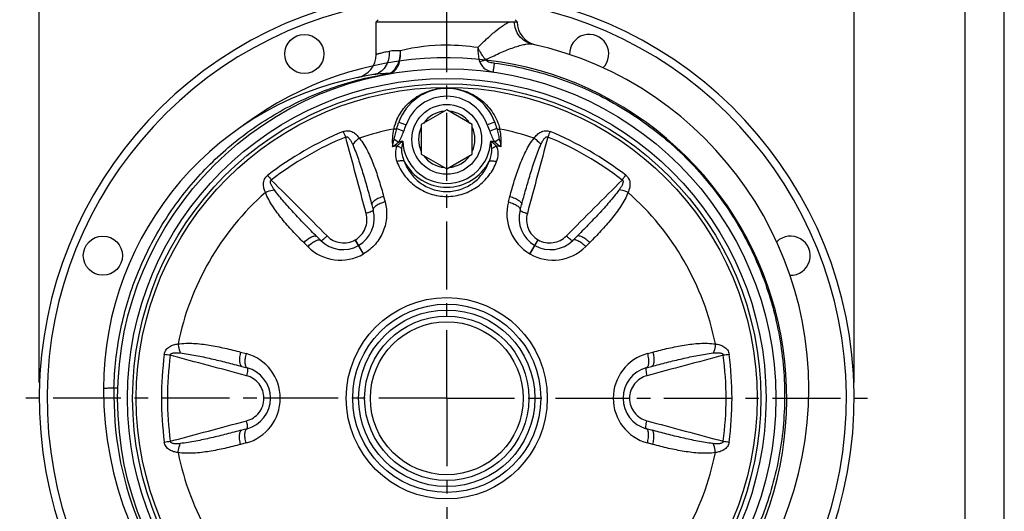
# Model space of a CAD drawing. Header units: millimetres. Extents: x 0 to 841, y 0 to 594.
# Tile 10 of 11: x 589 to 840, y 335 to 460. Entities that reach past the tile are written whole.
import ezdxf

# ---------------------------------------------------------------- set-up
doc = ezdxf.new("R2010")
doc.units = ezdxf.units.MM
doc.header["$LTSCALE"] = 46.2
doc.linetypes.add('CENTER', pattern=[0.6, 0.375, -0.075, 0.075, -0.075])
doc.layers.get('0').update_dxf_attribs({"linetype": 'CONTINUOUS'})
for name, color, linetype in [('ASSI', 7, 'CONTINUOUS'), ('GEOM', 7, 'CONTINUOUS'), ('QUOTE', 7, 'CONTINUOUS')]:
    doc.layers.add(name, color=color, linetype=linetype)
doc.styles.get("Standard").update_dxf_attribs({"font": 'txt', "width": 0.8})
doc.dimstyles.new('DIMSTYLE_3', dxfattribs={"dimtxt": 6, "dimasz": 5.8, "dimexe": 1, "dimexo": 2, "dimgap": 0.75, "dimtad": 1, "dimdec": 3, "dimtxsty": 'Standard', "dimblk": '_FILLED', "dimblk1": '_FILLED', "dimblk2": '_FILLED', "dimcen": 0.09, "dimadec": 3, "dimazin": 2, "dimtp": 0.5, "dimtm": 0.5, "dimtfac": 1, "dimtdec": 3, "dimtofl": 0, "dimtmove": 0, "dimatfit": 3, "dimldrblk": '_FILLED', "dimfxl": 0, "dimtolj": 1, "dimarcsym": 0})

# ---------------------------------------------------------------- blocks, each defined once
blk = doc.blocks.new('_FILLED')
at = {"color": 0, "linetype": 'ByBlock'}
blk.add_solid([(0, 0), (-1, 0.207), (-1, -0.207)], dxfattribs=at)
blk = doc.blocks.new('*D4')
at = {"layer": 'QUOTE', "color": 2, "linetype": 'Continuous'}
for p, q in [((593.68, 367.59), (593.68, 519.91)), ((593.68, 517.91), (697.68, 517.91)), ((801.68, 517.91), (697.68, 517.91)), ((801.68, 367.59), (801.68, 519.91))]:
    blk.add_line(p, q, dxfattribs=at)
at = {"layer": 'QUOTE', "color": 2, "linetype": 'Continuous', "xscale": 5.8, "yscale": 5.8, "zscale": 5.8, "rotation": 180}
blk.add_blockref('_FILLED', (593.68, 517.91), dxfattribs=at)
at = {"layer": 'QUOTE', "color": 2, "linetype": 'Continuous', "xscale": 5.8, "yscale": 5.8, "zscale": 5.8}
blk.add_blockref('_FILLED', (801.68, 517.91), dxfattribs=at)
at = {"layer": 'QUOTE', "color": 2, "linetype": 'Continuous', "insert": (697.68, 525.41), "char_height": 6, "width": 19.8, "attachment_point": 2, "line_spacing_factor": 0.9}
blk.add_mtext('208', dxfattribs=at)

msp = doc.modelspace()

# ---------------------------------------------------------------- linework, layer by layer
at = {"color": 7, "linetype": 'Continuous'}
for p, q in [((840, 0), (840, 594)), ((830, 10), (830, 584))]:
    msp.add_line(p, q, dxfattribs=at)
at = {"layer": 'ASSI', "color": 2, "linetype": 'CENTER'}
for q in [(697.6846, 491.8888), (588.6846, 363.5915), (697.6846, 252.1048), (806.6846, 363.5915)]:
    msp.add_line((697.6846, 363.5915), q, dxfattribs=at)
at = {"layer": 'ASSI', "color": 7, "linetype": 'Continuous'}
for p, q in [((679.6846, 451.2337), (679.6846, 459.5912)), ((715.6846, 459.5299), (715.6846, 459.5912))]:
    msp.add_line(p, q, dxfattribs=at)
for centre, radius in [((661.3297, 451.3601), 5), ((609.9161, 399.9464), 5), ((697.6846, 363.5915), 22.5)]:
    msp.add_circle(centre, radius, dxfattribs=at)
for centre, start, end in [((734.0396, 451.3601), 314.70001, 181.954447), ((785.4532, 399.9464), 268.093086, 135)]:
    msp.add_arc(centre, 5, start, end, dxfattribs=at)
at = {"layer": 'GEOM', "color": 7, "linetype": 'Continuous'}
for p, q in [((680.1849, 460.0912), (679.6846, 459.591)), ((715.1844, 460.0912), (715.6844, 459.5912)), ((679.6846, 459.5912), (713.8002, 459.591)), ((715.4834, 459.5915), (715.6821, 459.5911)), ((715.6821, 459.5911), (715.6846, 459.5912)), ((697.6846, 437.0971), (691.1846, 433.3443)), ((704.1846, 433.3443), (697.6846, 437.0971)), ((691.1846, 433.3443), (691.1846, 425.8387)), ((704.1846, 425.8387), (704.1846, 433.3443)), ((691.1846, 425.8387), (697.6846, 422.086)), ((697.6846, 422.086), (704.1846, 425.8387)), ((678.5693, 412.9311), (678.933, 411.5737)), ((716.4364, 411.5739), (716.8, 412.9311)), ((665.5066, 403.8221), (664.513, 404.8157)), ((730.8563, 404.8157), (729.8627, 403.8221)), ((645.3976, 371.7069), (646.7548, 371.3432)), ((748.6145, 371.3432), (749.9717, 371.7069)), ((610.0846, 365.9904), (610.0846, 365.991)), ((646.7548, 355.8398), (645.3976, 355.4761)), ((749.9717, 355.4761), (748.6145, 355.8398))]:
    msp.add_line(p, q, dxfattribs=at)
at = {"layer": 'GEOM', "color": 9, "linetype": 'Continuous'}
for p, q in [((715.544, 459.5731), (715.4834, 459.5915)), ((715.6846, 459.5299), (715.544, 459.5731)), ((684.9232, 432.3392), (686.7084, 431.6483)), ((685.4421, 433.9643), (687.3257, 433.2916)), ((709.9272, 433.9642), (708.0436, 433.2915)), ((710.4461, 432.3391), (708.6608, 431.6483)), ((684.2713, 429.659), (685.4308, 428.9134)), ((711.098, 429.659), (709.9385, 428.9134)), ((681.5741, 415.0374), (681.9465, 413.6473)), ((713.4227, 413.6473), (713.7952, 415.0374)), ((662.2041, 402.249), (661.1865, 403.2666)), ((674.3416, 403.9843), (674.375, 404.0036)), ((676.4254, 400.3824), (674.3416, 403.9843)), ((676.4524, 400.398), (674.375, 404.0036)), ((718.9169, 400.398), (720.9943, 404.0036)), ((718.9439, 400.3824), (721.0277, 403.9843)), ((720.9943, 404.0036), (721.0277, 403.9843)), ((734.1828, 403.2666), (733.1652, 402.249)), ((645.0759, 375.3623), (646.466, 374.9898)), ((748.9033, 374.9898), (750.2933, 375.3623)), ((651.0319, 363.5722), (651.0319, 363.6108)), ((655.1932, 363.6071), (651.0319, 363.6108)), ((655.1932, 363.5759), (651.0319, 363.5722)), ((740.1761, 363.6071), (744.3373, 363.6108)), ((740.1761, 363.5759), (744.3373, 363.5722)), ((744.3373, 363.6108), (744.3373, 363.5722)), ((646.466, 352.1932), (645.0759, 351.8207)), ((750.2933, 351.8207), (748.9033, 352.1932))]:
    msp.add_line(p, q, dxfattribs=at)
at = {"layer": 'GEOM', "color": 7, "linetype": 'Continuous'}
for centre, radius in [((697.6846, 363.5915), 84), ((697.6846, 429.5915), 8.9), ((697.6846, 363.5915), 24), ((697.6846, 363.5915), 20.9498), ((697.6846, 363.5915), 19.5)]:
    msp.add_circle(centre, radius, dxfattribs=at)
at = {"layer": 'GEOM', "color": 9, "linetype": 'Continuous'}
for radius in [81.5, 80.1715, 79.252, 25.6579]:
    msp.add_circle((697.6846, 363.5915), radius, dxfattribs=at)
at = {"layer": 'GEOM', "color": 7, "linetype": 'Continuous'}
for centre, radius, start, end in [((697.6846, 363.5915), 104, 99.689195, 80.310805), ((721.6846, 459.53), 6, 180.000209, 256.99758), ((700.0846, 365.9915), 90, 180.000319, 77.582192), ((697.6846, 363.5915), 86.8, 205.865639, 126.7013), ((673.6847, 451.2338), 6, 281.536232, 359.999687), ((691.0846, 365.9915), 81, 98.586059, 180.000794), ((697.6846, 429.5915), 13, 19.654692, 160.345268), ((671.2056, 409.5029), 8, 299.955329, 15.001372), ((724.1637, 409.5029), 8, 164.997298, 240.044818), ((671.1637, 409.4787), 8, 224.997312, 300.044585), ((686.6846, 382.6441), 23, 119.95522, 120.04481), ((708.6846, 382.6441), 23, 59.95519, 60.044729), ((724.2056, 409.4787), 8, 239.955417, 315.002665), ((644.6846, 363.6157), 8, 359.955308, 75.002899), ((750.6846, 363.6157), 8, 104.997082, 180.044693), ((644.6846, 363.5673), 8, 284.997082, 0.044693), ((675.6846, 363.5915), 23, 179.955228, 180.044772), ((719.6846, 363.5915), 23, 359.955228, 0.044772), ((750.6846, 363.5673), 8, 179.955308, 255.002899)]:
    msp.add_arc(centre, radius, start, end, dxfattribs=at)
at = {"layer": 'GEOM', "color": 9, "linetype": 'Continuous'}
for centre, radius, start, end in [((697.6846, 363.5915), 102, 99.8799, 80.1201), ((697.7345, 402.2383), 51.3533, 90.055646, 103.374026), ((697.679, 402.763), 50.8285, 81.039926, 89.993652), ((686.1032, 352.5854), 93.8427, 92.207569, 92.491436), ((695.8907, 364.0681), 83.3042, 99.093845, 99.54685), ((690.8045, 231.8336), 214.686, 92.092263, 92.219977), ((682.9536, 448.7038), 2.3275, 270.306767, 279.992923), ((697.6872, 428.491), 14.1889, 90.010477, 92.052907), ((697.6765, 428.3497), 14.3303, 87.693334, 89.967387), ((697.6846, 429.5915), 11, 19.655582, 160.344022), ((697.6846, 429.5915), 7.2, 94.525631, 145.474369), ((697.6846, 429.5915), 7.2, 34.525631, 85.474369), ((697.0146, 429.092), 13.2693, 155.279018, 166.339314), ((697.6846, 429.5915), 7.2, 154.525631, 205.474369), ((697.6846, 429.5915), 7.2, 334.525631, 25.474369), ((704.4291, 351.9098), 86.303, 112.576286, 127.423714), ((703.0003, 354.3845), 81.9339, 112.314698, 127.685305), ((525.7801, 369.7241), 158.1249, 22.479095, 23.035764), ((697.6846, 363.5915), 69.9628, 101.179135, 108.590242), ((697.6813, 429.1545), 13.904, 167.238274, 185.990795), ((697.6846, 363.5915), 69.9628, 71.409758, 78.821327), ((697.7093, 429.1589), 13.8822, 353.982166, 12.767906), ((870.4413, 369.3668), 159.0489, 156.965908, 157.519363), ((692.3698, 354.386), 81.9322, 52.314542, 67.685456), ((690.9408, 351.9108), 86.3018, 52.576188, 67.423812), ((697.6846, 363.5915), 65.5869, 101.124295, 102.174303), ((697.6846, 363.5915), 66.4613, 99.720836, 100.624792), ((702.7624, 425.6335), 16.6639, 167.998133, 174.312954), ((697.6846, 429.5915), 11.2327, 182.515004, 357.484996), ((692.6733, 425.6438), 16.5968, 5.674266, 12.014647), ((697.6846, 363.5915), 66.4613, 79.375246, 80.279164), ((697.6846, 363.5915), 65.5869, 77.826573, 78.875795), ((697.6846, 429.5915), 7.2, 214.525631, 265.474369), ((697.6846, 429.5915), 7.2, 274.525631, 325.474369), ((697.6846, 429.5915), 12.1986, 207.319584, 332.680441), ((779.0612, 516.0907), 159.0487, 216.965907, 217.519362), ((617.0429, 515.5318), 158.1254, 322.479096, 323.035763), ((697.6846, 363.5915), 69.9628, 131.409539, 168.590472), ((697.6846, 363.5915), 69.9628, 11.409519, 48.590453), ((724.8007, 410.6006), 11.7789, 165.009082, 240.103906), ((670.5311, 410.5777), 11.7774, 225.005432, 300.088457), ((724.8377, 410.5787), 11.7785, 239.894447, 314.992528), ((711.1731, 363.5915), 86.3026, 172.576257, 187.423743), ((606.4739, 218.1983), 157.7074, 82.478327, 83.036479), ((708.3154, 363.5915), 81.9333, 172.314647, 187.685354), ((643.416, 363.6132), 11.7785, 359.894471, 74.992505), ((751.9537, 363.6129), 11.7789, 105.009065, 180.103957), ((789.0645, 216.868), 159.0484, 96.965907, 97.519363), ((687.0539, 363.5915), 81.9333, 352.314647, 7.685354), ((684.1961, 363.5915), 86.3026, 352.576257, 7.423743), ((698.308, 364.2149), 85.5763, 178.674793, 269.544892), ((643.416, 363.5698), 11.7785, 285.007489, 0.105522), ((751.9537, 363.5701), 11.7789, 179.896042, 254.990935), ((606.3048, 510.315), 159.0484, 276.965907, 277.519363), ((788.8953, 508.9847), 157.7074, 262.478327, 263.036479), ((697.6846, 363.5915), 69.9628, 191.409518, 228.590452), ((697.6846, 363.5915), 69.9628, 311.409539, 348.590471)]:
    msp.add_arc(centre, radius, start, end, dxfattribs=at)
for points, knots in [([(705.5954, 452.9712), (706.3302, 453.7234), (707.7782, 455.1418), (709.9297, 457.0497), (711.6554, 458.3893), (712.9305, 459.1912), (713.5208, 459.4834), (713.8002, 459.591)], [0, 0, 0, 0, 0.29779015, 0.5737236, 0.81416786, 0.91524045, 1, 1, 1, 1]), ([(719.4411, 453.8854), (718.8172, 454.0225), (717.6022, 454.523), (716.1438, 455.8522), (715.1951, 457.6065), (714.9723, 458.93), (714.9673, 459.5916)], [0, 0, 0, 0, 0.24587675, 0.49390764, 0.74535582, 1, 1, 1, 1]), ([(705.5954, 452.9712), (705.594, 452.6585), (705.628, 451.4691), (705.8168, 450.2769), (706.0842, 449.4409)], [0, 0, 0, 0, 0.26270821, 1, 1, 1, 1]), ([(705.5954, 452.9713), (705.73, 452.6919), (706.3049, 451.6012), (707.0091, 450.5777), (707.6045, 449.873)], [0, 0, 0, 0, 0.25160991, 1, 1, 1, 1]), ([(707.6045, 449.873), (708.7543, 450.4522), (710.993, 451.5147), (713.778, 452.6689), (715.8612, 453.3807), (717.2262, 453.7548), (718.4024, 453.9572), (719.1311, 453.9536), (719.4386, 453.8859)], [0, 0, 0, 0, 0.30616269, 0.58907336, 0.71624706, 0.82955334, 0.92511122, 1, 1, 1, 1]), ([(682.9933, 452.0165), (683.029, 451.3079), (682.8982, 449.9078), (682.0896, 448.0322), (680.7489, 446.6375), (679.5759, 446.1719), (678.9919, 446.0837)], [0, 0, 0, 0, 0.27321472, 0.53205579, 0.77254751, 1, 1, 1, 1]), ([(682.9932, 452.0165), (682.7417, 451.9659), (682.2685, 451.8669), (681.6065, 451.7183), (681.0385, 451.5834), (680.5685, 451.4665), (680.2395, 451.3818), (680.0278, 451.3257), (679.9074, 451.2945), (679.8151, 451.2679), (679.7455, 451.2534), (679.71, 451.2361), (679.6871, 451.2377), (679.6846, 451.2337)], [0, 0, 0, 0, 0.22635311, 0.42643996, 0.59859278, 0.74137747, 0.8537449, 0.89820163, 0.93469634, 0.96317418, 0.98358454, 0.99587674, 1, 1, 1, 1]), ([(685.8561, 452.1989), (685.3468, 452.1971), (684.3899, 452.1953), (683.4325, 452.1049), (682.9932, 452.0165)], [0, 0, 0, 0, 0.53200169, 1, 1, 1, 1]), ([(683.3575, 446.4116), (683.7857, 446.5774), (684.6134, 447.1823), (685.4424, 448.5636), (685.891, 450.2968), (685.912, 451.5539), (685.8561, 452.1989)], [0, 0, 0, 0, 0.2058981, 0.44170283, 0.70973929, 1, 1, 1, 1]), ([(683.5101, 446.6518), (683.8843, 446.8899), (684.7771, 447.7543), (685.6654, 449.6871), (685.8694, 451.3353), (685.8561, 452.1989)], [0, 0, 0, 0, 0.21332373, 0.58459467, 1, 1, 1, 1]), ([(706.0842, 449.4409), (706.2049, 449.4597), (706.7232, 449.5593), (707.2279, 449.7231), (707.6045, 449.873)], [0, 0, 0, 0, 0.23163322, 1, 1, 1, 1]), ([(707.6045, 449.873), (707.6629, 449.7925), (707.8216, 449.6597), (708.1812, 449.4629), (708.6734, 449.2873), (709.2821, 449.1377), (709.6955, 449.0682), (709.9032, 449.0399)], [0, 0, 0, 0, 0.12003076, 0.24386494, 0.49471714, 0.74713403, 1, 1, 1, 1]), ([(709.9032, 449.0399), (715.2192, 448.3148), (723.1194, 446.4676), (733.1353, 442.5699), (742.7439, 437.7487), (753.8392, 430.0548), (765.1779, 418.5), (774.1547, 405.025), (780.4491, 390.1079), (783.8391, 374.2759), (784.2049, 358.0893), (781.5342, 342.1203), (775.9214, 326.9336), (767.565, 313.0659), (756.7607, 301.0072), (743.8908, 291.1837), (729.408, 283.9434), (713.8319, 279.5408), (703.0674, 278.6027), (697.7023, 278.6407)], [0, 0, 0, 0, 0.06249707, 0.09377786, 0.12505995, 0.18755589, 0.25005162, 0.31254732, 0.37504292, 0.43753852, 0.50003402, 0.56252953, 0.6250252, 0.68752095, 0.75001688, 0.81251294, 0.87500918, 0.93750285, 1, 1, 1, 1]), ([(706.0842, 449.4409), (706.2026, 449.0707), (706.5537, 448.3705), (707.6548, 447.2704), (708.7935, 446.8572), (709.5541, 446.7487)], [0, 0, 0, 0, 0.25309775, 0.49966119, 1, 1, 1, 1]), ([(709.5543, 446.7485), (709.5577, 446.748), (709.5564, 446.7699), (709.5662, 446.7913), (709.5725, 446.8454), (709.585, 446.9122), (709.5987, 447.001), (709.6231, 447.1549), (709.6593, 447.3917), (709.7095, 447.7244), (709.768, 448.1176), (709.8336, 448.5628), (709.8793, 448.8761), (709.9032, 449.0399)], [0, 0, 0, 0, 0.00442851, 0.01749688, 0.03915149, 0.06931149, 0.10786319, 0.15457294, 0.27141141, 0.41756409, 0.59016172, 0.78585737, 1, 1, 1, 1]), ([(612.7545, 366.1941), (612.865, 370.9718), (613.9147, 380.5284), (617.9282, 394.3617), (624.2594, 407.3018), (632.7193, 418.9577), (643.0539, 428.9854), (654.9568, 437.0881), (668.0672, 443.0256), (677.3668, 445.4269), (682.0744, 446.2186)], [0, 0, 0, 0, 0.12506288, 0.25011511, 0.37514963, 0.50015745, 0.625146, 0.75011945, 0.87507791, 1, 1, 1, 1]), ([(682.0238, 446.3394), (681.759, 446.3278), (680.746, 446.278), (679.7328, 446.1956), (678.9918, 446.0837)], [0, 0, 0, 0, 0.26128899, 1, 1, 1, 1]), ([(682.7243, 446.3253), (682.7457, 446.3287), (682.827, 446.3426), (682.9089, 446.3568), (682.9666, 446.3765)], [0, 0, 0, 0, 0.26186769, 1, 1, 1, 1]), ([(682.7797, 446.2586), (682.7703, 446.2569), (682.7446, 446.2828), (682.7331, 446.3072), (682.7243, 446.3253)], [0, 0, 0, 0, 0.32110924, 1, 1, 1, 1]), ([(682.7797, 446.2586), (682.8333, 446.2682), (683.0288, 446.3069), (683.2224, 446.3592), (683.3575, 446.4116)], [0, 0, 0, 0, 0.27311143, 1, 1, 1, 1]), ([(682.9664, 446.3765), (683.1079, 446.4305), (683.2923, 446.5188), (683.4664, 446.6239), (683.5101, 446.6518)], [0, 0, 0, 0, 0.74482369, 1, 1, 1, 1]), ([(684.9613, 434.6412), (685.4805, 435.7701), (686.8291, 437.8711), (689.6307, 440.3777), (693.13, 442.1324), (695.785, 442.621), (697.1789, 442.6708)], [0, 0, 0, 0, 0.2430265, 0.48104726, 0.7271819, 1, 1, 1, 1]), ([(698.2532, 442.6683), (699.8512, 442.6041), (702.8918, 441.9625), (706.7863, 439.6658), (709.725, 436.3871), (710.8986, 433.6666), (711.2483, 432.2269)], [0, 0, 0, 0, 0.26944511, 0.51174011, 0.75039142, 1, 1, 1, 1]), ([(684.9232, 432.3391), (684.834, 432.2664), (684.5521, 432.1936), (684.2788, 432.2048), (684.121, 432.2269)], [0, 0, 0, 0, 0.41930111, 1, 1, 1, 1]), ([(684.2713, 429.659), (684.3818, 430.1056), (684.5747, 431.0047), (684.7993, 431.8967), (684.9232, 432.3391)], [0, 0, 0, 0, 0.50031581, 1, 1, 1, 1]), ([(710.4461, 432.3391), (710.5699, 431.8967), (710.7945, 431.0047), (710.9876, 430.1056), (711.098, 429.659)], [0, 0, 0, 0, 0.49968314, 1, 1, 1, 1]), ([(710.4461, 432.3391), (710.5353, 432.2664), (710.8172, 432.1936), (711.0904, 432.2048), (711.2483, 432.2269)], [0, 0, 0, 0, 0.41930117, 1, 1, 1, 1]), ([(671.2962, 431.5993), (671.6877, 431.7615), (672.5379, 431.8949), (673.7125, 431.5106), (674.651, 430.7995), (675.1521, 430.2127), (675.3807, 429.9037)], [0, 0, 0, 0, 0.26682561, 0.51679543, 0.75795245, 1, 1, 1, 1]), ([(671.8905, 430.1826), (671.9418, 430.2179), (672.0622, 430.2659), (672.2496, 430.2407), (672.4128, 430.1599), (672.6025, 430.0161), (672.8048, 429.7986), (673.0135, 429.512), (673.2003, 429.2101), (673.4287, 428.7937), (673.5817, 428.4713), (673.6786, 428.2539)], [0, 0, 0, 0, 0.06526965, 0.12939048, 0.19225795, 0.25454933, 0.37827511, 0.50203046, 0.626023, 0.75034194, 1, 1, 1, 1]), ([(675.3805, 429.9039), (675.2141, 429.7866), (674.5857, 429.3048), (674.0239, 428.7303), (673.6786, 428.2539)], [0, 0, 0, 0, 0.25704962, 1, 1, 1, 1]), ([(675.3807, 429.9037), (675.8022, 429.3913), (676.5599, 428.2941), (677.8501, 425.9555), (679.1677, 422.8533), (680.471, 418.9937), (681.2183, 416.365), (681.5741, 415.0374)], [0, 0, 0, 0, 0.12285469, 0.24598951, 0.49415967, 0.74550293, 1, 1, 1, 1]), ([(685.4307, 428.9134), (685.703, 429.3369), (686.1509, 430.2445), (686.5267, 431.1784), (686.7084, 431.6483)], [0, 0, 0, 0, 0.49981736, 1, 1, 1, 1]), ([(708.6608, 431.6483), (708.8426, 431.1784), (709.2183, 430.2445), (709.6662, 429.3369), (709.9385, 428.9134)], [0, 0, 0, 0, 0.50019233, 1, 1, 1, 1]), ([(713.7952, 415.0374), (714.1509, 416.365), (714.8982, 418.9937), (716.2016, 422.8532), (717.5189, 425.9555), (718.8095, 428.2939), (719.5668, 429.3914), (719.9886, 429.9037)], [0, 0, 0, 0, 0.25449294, 0.50583283, 0.75400322, 0.87713749, 1, 1, 1, 1]), ([(719.9886, 429.9037), (720.2171, 430.2127), (720.7182, 430.7994), (721.6568, 431.5105), (722.8313, 431.8949), (723.6816, 431.7617), (724.073, 431.5993)], [0, 0, 0, 0, 0.24204221, 0.4831939, 0.73315742, 1, 1, 1, 1]), ([(719.9887, 429.9038), (720.1551, 429.7866), (720.7836, 429.3048), (721.3453, 428.7303), (721.6906, 428.2539)], [0, 0, 0, 0, 0.25704772, 1, 1, 1, 1]), ([(721.6906, 428.2539), (721.7876, 428.4713), (721.9405, 428.7937), (722.1689, 429.2101), (722.3558, 429.512), (722.5644, 429.7986), (722.7667, 430.016), (722.9564, 430.16), (723.1196, 430.2407), (723.307, 430.2658), (723.4275, 430.218), (723.4787, 430.1826)], [0, 0, 0, 0, 0.24965003, 0.37396482, 0.49795361, 0.62170219, 0.74542596, 0.80771331, 0.87058687, 0.93471264, 1, 1, 1, 1]), ([(673.6786, 428.2539), (674.222, 427.035), (675.1522, 424.5236), (676.3816, 420.6991), (677.5098, 416.8288), (678.2204, 414.2329), (678.5693, 412.9311)], [0, 0, 0, 0, 0.2487329, 0.49837024, 0.74881188, 1, 1, 1, 1]), ([(683.8533, 427.7033), (683.882, 427.8645), (684.0052, 428.5197), (684.1506, 429.1707), (684.2713, 429.659)], [0, 0, 0, 0, 0.24553076, 1, 1, 1, 1]), ([(683.8533, 427.7033), (683.9849, 427.8015), (684.5147, 428.1996), (685.0405, 428.6032), (685.4307, 428.9134)], [0, 0, 0, 0, 0.24784124, 1, 1, 1, 1]), ([(685.0305, 427.9459), (684.6982, 427.3424), (684.4297, 425.9204), (684.7208, 424.5534), (684.9606, 423.9107)], [0, 0, 0, 0, 0.50105569, 1, 1, 1, 1]), ([(686.4628, 429.0986), (686.3383, 429.0072), (685.8481, 428.639), (685.373, 428.2505), (685.0303, 427.9459)], [0, 0, 0, 0, 0.25201247, 1, 1, 1, 1]), ([(686.1805, 427.2848), (686.0943, 427.3498), (685.7317, 427.6042), (685.3387, 427.8153), (685.0305, 427.9461)], [0, 0, 0, 0, 0.2439937, 1, 1, 1, 1]), ([(686.1805, 427.2848), (686.1251, 426.7238), (686.2434, 425.5795), (686.6111, 424.506), (686.8467, 423.9927)], [0, 0, 0, 0, 0.49953115, 1, 1, 1, 1]), ([(708.5225, 423.9927), (708.7582, 424.506), (709.126, 425.5796), (709.244, 426.7238), (709.1887, 427.2848)], [0, 0, 0, 0, 0.50046739, 1, 1, 1, 1]), ([(710.3387, 427.9461), (710.2257, 428.0466), (709.7618, 428.4473), (709.2784, 428.8252), (708.9065, 429.0986)], [0, 0, 0, 0, 0.24682435, 1, 1, 1, 1]), ([(709.1888, 427.2848), (709.275, 427.3498), (709.6376, 427.6042), (710.0306, 427.8153), (710.3387, 427.9461)], [0, 0, 0, 0, 0.24399387, 1, 1, 1, 1]), ([(709.9385, 428.9134), (710.069, 428.8097), (710.5902, 428.4002), (711.1183, 427.9998), (711.516, 427.7033)], [0, 0, 0, 0, 0.25156585, 1, 1, 1, 1]), ([(710.4087, 423.9107), (710.6485, 424.5534), (710.9398, 425.9206), (710.6705, 427.3423), (710.3387, 427.9461)], [0, 0, 0, 0, 0.4989395, 1, 1, 1, 1]), ([(711.098, 429.659), (711.1385, 429.4949), (711.2934, 428.8483), (711.4279, 428.1968), (711.5151, 427.7087)], [0, 0, 0, 0, 0.254195, 1, 1, 1, 1]), ([(716.8, 412.9311), (717.1488, 414.2329), (717.8594, 416.8288), (718.9877, 420.6991), (720.2171, 424.5236), (721.1472, 427.035), (721.6906, 428.2539)], [0, 0, 0, 0, 0.25118745, 0.50162851, 0.75126583, 1, 1, 1, 1]), ([(686.8467, 423.9931), (686.7515, 424.0562), (686.4904, 424.1368), (685.8452, 424.1575), (685.3189, 424.0343), (684.9606, 423.9107)], [0, 0, 0, 0, 0.17747323, 0.41122566, 1, 1, 1, 1]), ([(684.9606, 423.9107), (685.4206, 422.6778), (686.724, 420.2986), (689.6694, 417.4178), (693.4364, 415.4991), (696.2666, 415.0501), (697.6846, 415.0499)], [0, 0, 0, 0, 0.24017986, 0.48710886, 0.74118061, 1, 1, 1, 1]), ([(686.8466, 423.9929), (687.2174, 422.9395), (688.2911, 420.8922), (690.7729, 418.3862), (694.0038, 416.6947), (696.4539, 416.2957), (697.6846, 416.2956)], [0, 0, 0, 0, 0.23731149, 0.48324895, 0.73846883, 1, 1, 1, 1]), ([(697.6846, 416.2956), (698.9154, 416.2958), (701.3654, 416.6947), (704.5963, 418.3862), (707.0782, 420.8922), (708.1519, 422.9395), (708.5226, 423.9929)], [0, 0, 0, 0, 0.2615311, 0.51675083, 0.7626885, 1, 1, 1, 1]), ([(697.6846, 415.0499), (699.1027, 415.0501), (701.9328, 415.4991), (705.6999, 417.4178), (708.6453, 420.2986), (709.9487, 422.6778), (710.4087, 423.9107)], [0, 0, 0, 0, 0.25881963, 0.51289121, 0.75982022, 1, 1, 1, 1]), ([(708.5227, 423.993), (708.6179, 424.0562), (708.879, 424.1367), (709.5241, 424.1575), (710.0504, 424.0343), (710.4087, 423.9107)], [0, 0, 0, 0, 0.17747164, 0.41122225, 1, 1, 1, 1]), ([(651.4083, 416.0641), (651.255, 416.4165), (650.9975, 417.1437), (650.8511, 418.3119), (651.1056, 419.521), (651.6461, 420.1907), (651.9824, 420.4484)], [0, 0, 0, 0, 0.24203806, 0.48318999, 0.73315645, 1, 1, 1, 1]), ([(743.3869, 420.4484), (743.7231, 420.1906), (744.2637, 419.5211), (744.5182, 418.3119), (744.3717, 417.1437), (744.1143, 416.4165), (743.9609, 416.064)], [0, 0, 0, 0, 0.26682651, 0.51679919, 0.75795645, 1, 1, 1, 1]), ([(653.6884, 416.7125), (653.5486, 416.9051), (653.3458, 417.1988), (653.0994, 417.6048), (652.9314, 417.9176), (652.7875, 418.2415), (652.7004, 418.5255), (652.6705, 418.7617), (652.6823, 418.9434), (652.7542, 419.1183), (652.8559, 419.1987), (652.9121, 419.2254)], [0, 0, 0, 0, 0.24965004, 0.37396484, 0.49795363, 0.62170221, 0.74542599, 0.80771333, 0.87058689, 0.93471266, 1, 1, 1, 1]), ([(742.4571, 419.2254), (742.5133, 419.1987), (742.6151, 419.1184), (742.687, 418.9435), (742.6987, 418.7618), (742.669, 418.5255), (742.5818, 418.2416), (742.4379, 417.9176), (742.2699, 417.6048), (742.0235, 417.1989), (741.8207, 416.9051), (741.6809, 416.7125)], [0, 0, 0, 0, 0.06526963, 0.12939043, 0.19225789, 0.25454929, 0.37827507, 0.50203043, 0.62602297, 0.75034192, 1, 1, 1, 1]), ([(661.1865, 403.2666), (660.2145, 404.2386), (658.3115, 406.2003), (655.6205, 409.259), (653.5928, 411.9513), (652.2124, 414.238), (651.6415, 415.4429), (651.4083, 416.0641)], [0, 0, 0, 0, 0.25450441, 0.50585259, 0.75402333, 0.87715698, 1, 1, 1, 1]), ([(651.4085, 416.0636), (651.5933, 416.1491), (652.3247, 416.4525), (653.1031, 416.6517), (653.6884, 416.7125)], [0, 0, 0, 0, 0.25704772, 1, 1, 1, 1]), ([(664.513, 404.8157), (663.56, 405.7687), (661.6672, 407.682), (658.8795, 410.5943), (656.182, 413.5712), (654.4723, 415.6325), (653.6884, 416.7125)], [0, 0, 0, 0, 0.25118926, 0.50163174, 0.75126933, 1, 1, 1, 1]), ([(681.5741, 415.0374), (681.1474, 414.9206), (680.3647, 414.6492), (679.4883, 414.1915), (678.9616, 413.7781), (678.7015, 413.4901), (678.5546, 413.2068), (678.5475, 413.0121), (678.5693, 412.9311)], [0, 0, 0, 0, 0.34154607, 0.63761089, 0.75802712, 0.85681579, 0.9352696, 1, 1, 1, 1]), ([(713.7952, 415.0374), (714.2219, 414.9206), (715.0045, 414.6492), (715.8809, 414.1915), (716.4077, 413.7781), (716.6677, 413.4901), (716.8147, 413.2068), (716.8217, 413.0121), (716.8, 412.9311)], [0, 0, 0, 0, 0.34154607, 0.63761089, 0.75802712, 0.85681579, 0.9352696, 1, 1, 1, 1]), ([(741.6809, 416.7125), (740.8969, 415.6325), (739.1872, 413.5712), (736.4898, 410.5943), (733.7021, 407.682), (731.8093, 405.7687), (730.8563, 404.8157)], [0, 0, 0, 0, 0.24873067, 0.49836826, 0.74881074, 1, 1, 1, 1]), ([(743.961, 416.064), (743.7277, 415.4429), (743.1569, 414.2379), (741.7765, 411.9513), (739.7488, 409.259), (737.0578, 406.2003), (735.1548, 404.2386), (734.1828, 403.2666)], [0, 0, 0, 0, 0.12284301, 0.24597665, 0.4941474, 0.74549558, 1, 1, 1, 1]), ([(743.9608, 416.0636), (743.776, 416.1491), (743.0445, 416.4525), (742.2662, 416.6517), (741.6809, 416.7125)], [0, 0, 0, 0, 0.25704837, 1, 1, 1, 1]), ([(681.9465, 413.6473), (682.2687, 412.4448), (682.5327, 409.8939), (681.6882, 406.1114), (679.6353, 402.7377), (677.5742, 401.0433), (676.4357, 400.3871)], [0, 0, 0, 0, 0.24295105, 0.49063732, 0.74355331, 1, 1, 1, 1]), ([(681.9465, 413.6473), (681.5199, 413.5306), (680.7375, 413.261), (679.8598, 412.8093), (679.3309, 412.4025), (679.0696, 412.1204), (678.9206, 411.8437), (678.9119, 411.6525), (678.933, 411.5735)], [0, 0, 0, 0, 0.34309932, 0.64011187, 0.76056937, 0.85899265, 0.93658146, 1, 1, 1, 1]), ([(713.4227, 413.6473), (713.8494, 413.5306), (714.6318, 413.261), (715.5094, 412.8093), (716.0384, 412.4025), (716.2997, 412.1204), (716.4487, 411.8437), (716.4574, 411.6525), (716.4363, 411.5735)], [0, 0, 0, 0, 0.34309931, 0.64011186, 0.76056936, 0.85899265, 0.93658146, 1, 1, 1, 1]), ([(674.375, 404.0036), (674.9397, 404.3292), (675.9646, 405.1773), (676.9893, 406.873), (677.4164, 408.7975), (677.2801, 410.1056), (677.1132, 410.7271)], [0, 0, 0, 0, 0.25166445, 0.5022655, 0.75154709, 1, 1, 1, 1]), ([(678.933, 411.5735), (678.9397, 411.5487), (678.9089, 411.4768), (678.7441, 411.3398), (678.3789, 411.1506), (677.8061, 410.9298), (677.3574, 410.7931), (677.1132, 410.7271)], [0, 0, 0, 0, 0.03751339, 0.10055658, 0.31589972, 0.63034632, 1, 1, 1, 1]), ([(716.4364, 411.5735), (716.4297, 411.5487), (716.4605, 411.4767), (716.6253, 411.3398), (716.9904, 411.1506), (717.5632, 410.9298), (718.0119, 410.7931), (718.2561, 410.7271)], [0, 0, 0, 0, 0.03751381, 0.10055653, 0.31589735, 0.63034289, 1, 1, 1, 1]), ([(718.2561, 410.7271), (718.0892, 410.1056), (717.9529, 408.7975), (718.38, 406.873), (719.4047, 405.1773), (720.4296, 404.3292), (720.9943, 404.0036)], [0, 0, 0, 0, 0.24844968, 0.49773149, 0.7483359, 1, 1, 1, 1]), ([(661.1865, 403.2666), (661.501, 403.5777), (662.1273, 404.1198), (662.9619, 404.65), (663.5833, 404.8994), (663.9628, 404.9806), (664.2815, 404.9663), (664.4537, 404.875), (664.513, 404.8157)], [0, 0, 0, 0, 0.34154607, 0.63761089, 0.75802712, 0.85681579, 0.9352696, 1, 1, 1, 1]), ([(665.5069, 403.822), (665.525, 403.8038), (665.6027, 403.7945), (665.8037, 403.8687), (666.1502, 404.0904), (666.6278, 404.476), (666.9705, 404.7962), (667.1497, 404.9747)], [0, 0, 0, 0, 0.03751381, 0.10055653, 0.31589735, 0.63034289, 1, 1, 1, 1]), ([(667.1497, 404.9747), (667.6045, 404.5194), (668.6692, 403.7473), (670.5494, 403.1549), (672.5303, 403.1945), (673.7772, 403.658), (674.3416, 403.9843)], [0, 0, 0, 0, 0.24844968, 0.49773149, 0.7483359, 1, 1, 1, 1]), ([(721.0277, 403.9843), (721.592, 403.658), (722.8389, 403.1945), (724.8198, 403.1549), (726.7, 403.7473), (727.7647, 404.5194), (728.2196, 404.9747)], [0, 0, 0, 0, 0.25166445, 0.5022655, 0.75154709, 1, 1, 1, 1]), ([(729.8625, 403.8219), (729.8443, 403.8037), (729.7666, 403.7944), (729.5656, 403.8687), (729.2192, 404.0903), (728.7415, 404.476), (728.3988, 404.7962), (728.2196, 404.9747)], [0, 0, 0, 0, 0.03751339, 0.10055658, 0.31589972, 0.63034632, 1, 1, 1, 1]), ([(734.1828, 403.2666), (733.8683, 403.5777), (733.242, 404.1198), (732.4074, 404.65), (731.7859, 404.8994), (731.4065, 404.9806), (731.0877, 404.9663), (730.9156, 404.875), (730.8563, 404.8157)], [0, 0, 0, 0, 0.34154607, 0.63761089, 0.75802712, 0.85681579, 0.9352696, 1, 1, 1, 1]), ([(662.2041, 402.249), (662.5185, 402.5602), (663.1431, 403.1029), (663.9732, 403.6371), (664.5899, 403.8918), (664.9649, 403.977), (665.279, 403.9678), (665.449, 403.8797), (665.5068, 403.8219)], [0, 0, 0, 0, 0.34309931, 0.64011186, 0.76056936, 0.85899265, 0.93658146, 1, 1, 1, 1]), ([(733.1652, 402.249), (732.8508, 402.5602), (732.2261, 403.1029), (731.3961, 403.6371), (730.7794, 403.8918), (730.4044, 403.977), (730.0902, 403.9678), (729.9203, 403.8797), (729.8625, 403.8219)], [0, 0, 0, 0, 0.34309933, 0.64011188, 0.76056937, 0.85899266, 0.93658146, 1, 1, 1, 1]), ([(625.5939, 374.7424), (625.6485, 375.1626), (625.9596, 375.9653), (626.8786, 376.7909), (627.9638, 377.2477), (628.7221, 377.3883), (629.1039, 377.4317)], [0, 0, 0, 0, 0.26690093, 0.51691315, 0.75801659, 1, 1, 1, 1]), ([(629.1039, 377.4317), (629.7584, 377.5403), (631.0874, 377.6484), (633.7579, 377.5963), (637.1033, 377.1864), (641.0978, 376.3853), (643.7482, 375.718), (645.0759, 375.3623)], [0, 0, 0, 0, 0.12284302, 0.24597666, 0.49414739, 0.74549557, 1, 1, 1, 1]), ([(629.1044, 377.4318), (629.1227, 377.229), (629.2258, 376.4438), (629.4424, 375.6701), (629.6824, 375.1329)], [0, 0, 0, 0, 0.25704837, 1, 1, 1, 1]), ([(750.2933, 375.3623), (751.6211, 375.718), (754.2715, 376.3853), (758.266, 377.1864), (761.6114, 377.5963), (764.2819, 377.6484), (765.6109, 377.5403), (766.2654, 377.4317)], [0, 0, 0, 0, 0.25450442, 0.5058526, 0.75402333, 0.87715697, 1, 1, 1, 1]), ([(766.2648, 377.4318), (766.2465, 377.229), (766.1435, 376.4438), (765.9269, 375.6701), (765.6869, 375.1329)], [0, 0, 0, 0, 0.25704779, 1, 1, 1, 1]), ([(766.2654, 377.4317), (766.6472, 377.3883), (767.4055, 377.2477), (768.4906, 376.7909), (769.4097, 375.9653), (769.7207, 375.1626), (769.7753, 374.7424)], [0, 0, 0, 0, 0.241984, 0.48309049, 0.73310414, 1, 1, 1, 1]), ([(627.118, 374.5487), (627.113, 374.6108), (627.1322, 374.7392), (627.2852, 374.9366), (627.5625, 375.0692), (627.9081, 375.1484), (628.2611, 375.1861), (628.6156, 375.1968), (629.0902, 375.1863), (629.4458, 375.1576), (629.6824, 375.1329)], [0, 0, 0, 0, 0.06544349, 0.12956313, 0.25437079, 0.37816444, 0.50193939, 0.62596479, 0.75030665, 1, 1, 1, 1]), ([(629.6824, 375.1329), (631.0097, 374.9939), (633.6496, 374.5439), (637.5764, 373.6964), (641.4924, 372.7383), (644.0958, 372.0557), (645.3976, 371.7069)], [0, 0, 0, 0, 0.24873067, 0.49836826, 0.74881074, 1, 1, 1, 1]), ([(645.0759, 375.3623), (644.9637, 374.9343), (644.8074, 374.1209), (644.7656, 373.1331), (644.8603, 372.4701), (644.9796, 372.1009), (645.1515, 371.8321), (645.3166, 371.7286), (645.3976, 371.7069)], [0, 0, 0, 0, 0.34154607, 0.63761089, 0.75802712, 0.85681579, 0.9352696, 1, 1, 1, 1]), ([(646.466, 374.9898), (646.3537, 374.562), (646.196, 373.7496), (646.1484, 372.7637), (646.2362, 372.1022), (646.3499, 371.7348), (646.515, 371.4675), (646.6762, 371.3643), (646.7552, 371.3431)], [0, 0, 0, 0, 0.34309933, 0.64011188, 0.76056937, 0.85899266, 0.93658146, 1, 1, 1, 1]), ([(748.9033, 374.9898), (749.0156, 374.562), (749.1733, 373.7496), (749.2209, 372.7637), (749.1331, 372.1022), (749.0194, 371.7348), (748.8543, 371.4675), (748.693, 371.3643), (748.6141, 371.3431)], [0, 0, 0, 0, 0.34309931, 0.64011186, 0.76056936, 0.85899265, 0.93658146, 1, 1, 1, 1]), ([(750.2933, 375.3623), (750.4055, 374.9343), (750.5619, 374.1209), (750.6037, 373.1331), (750.509, 372.4701), (750.3896, 372.1009), (750.2178, 371.8321), (750.0526, 371.7286), (749.9717, 371.7069)], [0, 0, 0, 0, 0.34154607, 0.63761089, 0.75802712, 0.85681579, 0.9352696, 1, 1, 1, 1]), ([(749.9717, 371.7069), (751.2735, 372.0557), (753.8769, 372.7383), (757.7928, 373.6964), (761.7197, 374.5439), (764.3596, 374.9939), (765.6869, 375.1329)], [0, 0, 0, 0, 0.25118926, 0.50163174, 0.75126933, 1, 1, 1, 1]), ([(765.6869, 375.1329), (765.9235, 375.1576), (766.279, 375.1863), (766.7537, 375.1968), (767.1082, 375.1861), (767.4612, 375.1484), (767.8067, 375.0692), (768.0841, 374.9366), (768.2371, 374.7392), (768.2563, 374.6108), (768.2512, 374.5487)], [0, 0, 0, 0, 0.24969623, 0.37403951, 0.49806731, 0.62184394, 0.74563884, 0.87043896, 0.9345625, 1, 1, 1, 1]), ([(646.7552, 371.3431), (646.78, 371.3365), (646.8269, 371.2738), (646.8631, 371.0627), (646.8444, 370.6518), (646.7492, 370.0453), (646.6432, 369.5884), (646.5783, 369.3439)], [0, 0, 0, 0, 0.03751339, 0.10055658, 0.31589972, 0.63034632, 1, 1, 1, 1]), ([(748.6141, 371.343), (748.5893, 371.3364), (748.5424, 371.2737), (748.5062, 371.0626), (748.5249, 370.6517), (748.6201, 370.0453), (748.726, 369.5884), (748.791, 369.3439)], [0, 0, 0, 0, 0.03751381, 0.10055653, 0.31589735, 0.63034289, 1, 1, 1, 1]), ([(651.0319, 363.6108), (651.0323, 364.2626), (650.8103, 365.5743), (649.8541, 367.3095), (648.401, 368.6416), (647.2, 369.1777), (646.5783, 369.3439)], [0, 0, 0, 0, 0.25166445, 0.5022655, 0.75154709, 1, 1, 1, 1]), ([(748.791, 369.3439), (748.1693, 369.1777), (746.9683, 368.6416), (745.5152, 367.3096), (744.559, 365.5743), (744.337, 364.2626), (744.3373, 363.6108)], [0, 0, 0, 0, 0.24844968, 0.49773149, 0.7483359, 1, 1, 1, 1]), ([(612.7545, 366.1941), (612.3746, 366.1816), (611.8408, 366.1617), (611.1815, 366.1274), (610.7991, 366.1027), (610.5052, 366.0774), (610.278, 366.0526), (610.1671, 366.0284), (610.0846, 366.0087), (610.0846, 365.9915)], [0, 0, 0, 0, 0.42459261, 0.59617015, 0.73841074, 0.85038762, 0.93129752, 0.98080378, 1, 1, 1, 1]), ([(613.7235, 366.1461), (613.7237, 366.1514), (613.6899, 366.1453), (613.655, 366.157), (613.57, 366.1571), (613.4646, 366.1647), (613.3254, 366.1704), (613.0862, 366.1812), (612.8924, 366.1887), (612.7545, 366.194)], [0, 0, 0, 0, 0.01652457, 0.06530869, 0.14608171, 0.25828004, 0.40101823, 0.57332933, 1, 1, 1, 1]), ([(646.5783, 357.8391), (647.2, 358.0053), (648.401, 358.5414), (649.8541, 359.8735), (650.8103, 361.6087), (651.0323, 362.9204), (651.0319, 363.5722)], [0, 0, 0, 0, 0.24844968, 0.49773149, 0.7483359, 1, 1, 1, 1]), ([(744.3373, 363.5722), (744.337, 362.9204), (744.559, 361.6087), (745.5152, 359.8735), (746.9683, 358.5414), (748.1693, 358.0053), (748.791, 357.8391)], [0, 0, 0, 0, 0.25166445, 0.5022655, 0.75154709, 1, 1, 1, 1]), ([(646.7552, 355.84), (646.78, 355.8466), (646.8269, 355.9093), (646.8631, 356.1204), (646.8444, 356.5313), (646.7491, 357.1377), (646.6432, 357.5947), (646.5783, 357.8391)], [0, 0, 0, 0, 0.03751381, 0.10055653, 0.31589735, 0.63034289, 1, 1, 1, 1]), ([(748.6141, 355.8399), (748.5893, 355.8465), (748.5424, 355.9092), (748.5061, 356.1204), (748.5249, 356.5312), (748.6201, 357.1377), (748.726, 357.5946), (748.791, 357.8391)], [0, 0, 0, 0, 0.03751339, 0.10055658, 0.31589972, 0.63034632, 1, 1, 1, 1]), ([(645.3976, 355.4761), (644.0958, 355.1273), (641.4924, 354.4447), (637.5764, 353.4867), (633.6496, 352.6391), (631.0097, 352.1891), (629.6824, 352.0501)], [0, 0, 0, 0, 0.25118926, 0.50163174, 0.75126933, 1, 1, 1, 1]), ([(645.0759, 351.8207), (644.9637, 352.2487), (644.8074, 353.0621), (644.7656, 354.05), (644.8603, 354.7129), (644.9796, 355.0821), (645.1515, 355.3509), (645.3166, 355.4544), (645.3976, 355.4761)], [0, 0, 0, 0, 0.34154607, 0.63761089, 0.75802712, 0.85681579, 0.9352696, 1, 1, 1, 1]), ([(646.466, 352.1932), (646.3537, 352.621), (646.196, 353.4334), (646.1484, 354.4193), (646.2362, 355.0808), (646.3499, 355.4482), (646.515, 355.7156), (646.6762, 355.8187), (646.7552, 355.8399)], [0, 0, 0, 0, 0.34309931, 0.64011186, 0.76056936, 0.85899265, 0.93658146, 1, 1, 1, 1]), ([(748.9033, 352.1932), (749.0156, 352.621), (749.1733, 353.4334), (749.2209, 354.4193), (749.1331, 355.0808), (749.0194, 355.4482), (748.8543, 355.7156), (748.693, 355.8187), (748.6141, 355.8399)], [0, 0, 0, 0, 0.34309933, 0.64011188, 0.76056937, 0.85899266, 0.93658146, 1, 1, 1, 1]), ([(765.6869, 352.0501), (764.3596, 352.1891), (761.7197, 352.6391), (757.7928, 353.4867), (753.8769, 354.4447), (751.2735, 355.1273), (749.9717, 355.4761)], [0, 0, 0, 0, 0.24873067, 0.49836826, 0.74881074, 1, 1, 1, 1]), ([(750.2933, 351.8207), (750.4055, 352.2487), (750.5619, 353.0621), (750.6037, 354.05), (750.509, 354.7129), (750.3896, 355.0821), (750.2178, 355.3509), (750.0526, 355.4544), (749.9717, 355.4761)], [0, 0, 0, 0, 0.34154607, 0.63761089, 0.75802712, 0.85681579, 0.9352696, 1, 1, 1, 1]), ([(629.1038, 349.7513), (628.7221, 349.7947), (627.9638, 349.9353), (626.8786, 350.3921), (625.9595, 351.2177), (625.6485, 352.0204), (625.5939, 352.4406)], [0, 0, 0, 0, 0.24198398, 0.48309047, 0.73310414, 1, 1, 1, 1]), ([(629.6824, 352.0501), (629.4458, 352.0254), (629.0902, 351.9967), (628.6156, 351.9862), (628.2611, 351.9969), (627.9081, 352.0346), (627.5625, 352.1138), (627.2851, 352.2464), (627.1321, 352.4438), (627.113, 352.5722), (627.118, 352.6343)], [0, 0, 0, 0, 0.24969623, 0.37403951, 0.49806731, 0.62184394, 0.74563884, 0.87043896, 0.9345625, 1, 1, 1, 1]), ([(629.1044, 349.7512), (629.1228, 349.954), (629.2258, 350.7392), (629.4424, 351.5129), (629.6824, 352.0501)], [0, 0, 0, 0, 0.25704779, 1, 1, 1, 1]), ([(768.2512, 352.6343), (768.2563, 352.5722), (768.2371, 352.4438), (768.0841, 352.2464), (767.8067, 352.1138), (767.4612, 352.0346), (767.1082, 351.9969), (766.7537, 351.9862), (766.279, 351.9967), (765.9235, 352.0254), (765.6869, 352.0501)], [0, 0, 0, 0, 0.06544349, 0.12956313, 0.25437079, 0.37816444, 0.50193939, 0.62596479, 0.75030665, 1, 1, 1, 1]), ([(766.2648, 349.7512), (766.2465, 349.954), (766.1435, 350.7392), (765.9269, 351.5129), (765.6869, 352.0501)], [0, 0, 0, 0, 0.25704837, 1, 1, 1, 1]), ([(769.7753, 352.4406), (769.7207, 352.0204), (769.4097, 351.2177), (768.4906, 350.3921), (767.4055, 349.9353), (766.6472, 349.7947), (766.2654, 349.7513)], [0, 0, 0, 0, 0.26690093, 0.51691314, 0.75801658, 1, 1, 1, 1]), ([(645.0759, 351.8207), (643.7482, 351.465), (641.0978, 350.7977), (637.1033, 349.9966), (633.7578, 349.5867), (631.0873, 349.5346), (629.7584, 349.6427), (629.1038, 349.7513)], [0, 0, 0, 0, 0.25450442, 0.5058526, 0.75402333, 0.87715697, 1, 1, 1, 1]), ([(766.2654, 349.7513), (765.6109, 349.6427), (764.2819, 349.5346), (761.6114, 349.5867), (758.2659, 349.9966), (754.2715, 350.7977), (751.6211, 351.465), (750.2933, 351.8207)], [0, 0, 0, 0, 0.12284302, 0.24597666, 0.49414739, 0.74549557, 1, 1, 1, 1])]:
    msp.add_open_spline(points, degree=3, knots=knots, dxfattribs=at)
at = {"layer": 'GEOM', "color": 7, "linetype": 'Continuous'}
for points, knots in [([(713.798, 459.5912), (713.9122, 459.5913), (714.3011, 459.5887), (714.6901, 459.5893), (714.9649, 459.5915)], [0, 0, 0, 0, 0.29350191, 1, 1, 1, 1]), ([(714.9649, 459.5915), (715.0182, 459.5919), (715.1908, 459.5891), (715.3635, 459.5914), (715.4829, 459.5915)], [0, 0, 0, 0, 0.3084673, 1, 1, 1, 1])]:
    msp.add_open_spline(points, degree=3, knots=knots, dxfattribs=at)
at = {"layer": 'GEOM', "color": 9, "linetype": 'Continuous'}
for points in [[(684.9232, 432.3391), (685.0758, 432.8867), (685.2508, 433.4284), (685.442, 433.9637)], [(686.7084, 431.6483), (686.9196, 432.194), (687.1289, 432.7405), (687.3257, 433.2916)], [(708.0436, 433.2915), (708.2404, 432.7405), (708.4496, 432.1939), (708.6608, 431.6483)], [(709.9272, 433.9638), (710.1184, 433.4284), (710.2934, 432.8868), (710.446, 432.3391)], [(677.1132, 410.7271), (675.3703, 417.2117), (673.6302, 423.6971), (671.8905, 430.1826)], [(723.4787, 430.1826), (721.739, 423.6971), (719.999, 417.2117), (718.2561, 410.7271)], [(652.9121, 419.2254), (657.6589, 414.476), (662.4053, 409.7264), (667.1497, 404.9747)], [(728.2196, 404.9747), (732.964, 409.7264), (737.7104, 414.476), (742.4571, 419.2254)], [(646.5783, 369.3439), (640.091, 371.0769), (633.6045, 372.8126), (627.118, 374.5487)], [(768.2512, 374.5487), (761.7648, 372.8126), (755.2783, 371.0769), (748.791, 369.3439)], [(627.118, 352.6343), (633.6045, 354.3704), (640.091, 356.1062), (646.5783, 357.8391)], [(748.791, 357.8391), (755.2783, 356.1062), (761.7648, 354.3704), (768.2512, 352.6343)]]:
    msp.add_open_spline(points, degree=3, dxfattribs=at)

# ---------------------------------------------------------------- dimensions: what is measured, and where the dimension line sits
at = {"layer": 'QUOTE', "color": 2, "linetype": 'Continuous'}
dim = msp.add_linear_dim(base=(801.6846, 517.9131), p1=(593.6846, 365.5915), p2=(801.6846, 365.5915), dimstyle='DIMSTYLE_3', dxfattribs=at)
dim.commit()
dim.dimension.update_dxf_attribs({"geometry": '*D4', "text_midpoint": (697.2846, 517.9131), "dimtype": 160})

doc.saveas('drawing.dxf')
